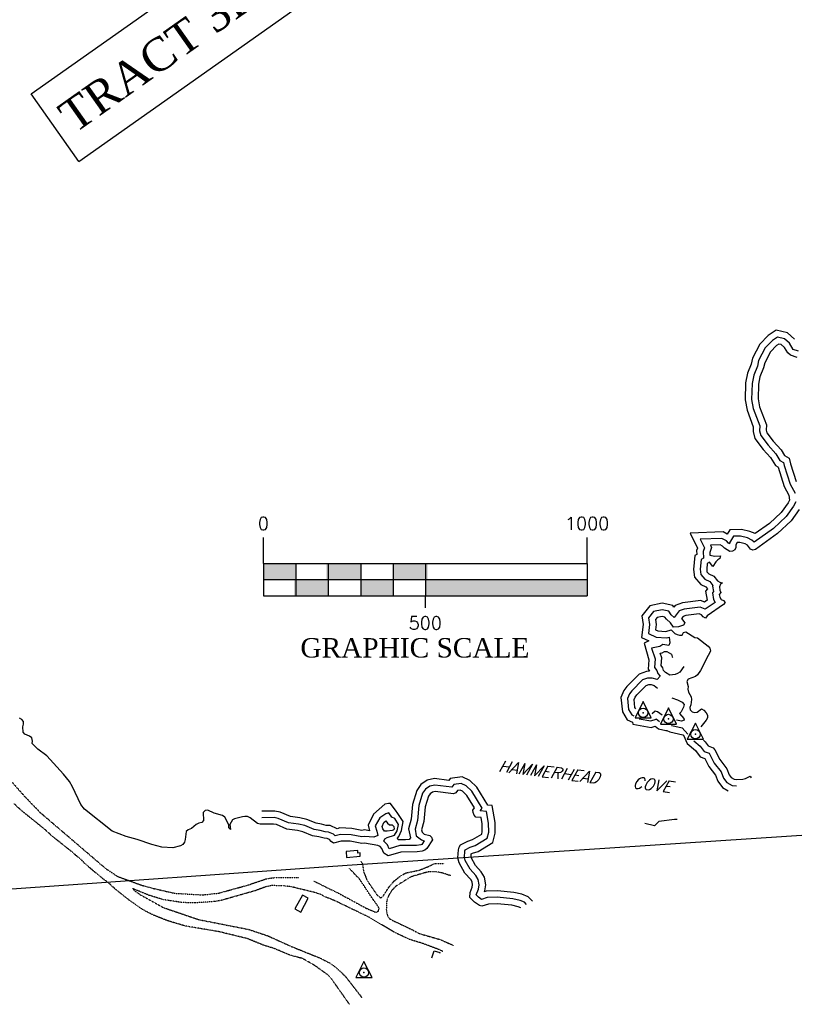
# Model space of a CAD drawing. Header units: feet. Extents: x 0 to 208040, y 0 to 211214.
# Tile 4 of 71: x 195752 to 198145, y 188533 to 191575. Entities that reach past the tile are written whole.
import ezdxf
from ezdxf.enums import TextEntityAlignment as Align

# ---------------------------------------------------------------- set-up
doc = ezdxf.new("R2010")
doc.units = ezdxf.units.FT
doc.header["$LTSCALE"] = 0.5
doc.header["$MEASUREMENT"] = 0
doc.header["$XCLIPFRAME"] = 0
for name, pattern in [('D100S10', [1, 0.5, 0.5]), ('D80S10', [1, 0.5, 0.5]), ('HIDDEN2', [0.1875, 0.125, -0.0625])]:
    doc.linetypes.add(name, pattern=pattern)
doc.layers.get('0').update_dxf_attribs({"linetype": 'CONTINUOUS'})
for name, color, linetype in [('1-TEXT', 1, 'CONTINUOUS'), ('COAST', 5, 'CONTINUOUS'), ('COAST-LT1', 5, 'D80S10'), ('COAST-LT2', 5, 'D100S10'), ('HV-CONTROL', 11, 'CONTINUOUS'), ('image', 7, 'CONTINUOUS'), ('MA-BLDG', 11, 'CONTINUOUS'), ('R-DIRT', 11, 'HIDDEN2'), ('TEXT', 1, 'CONTINUOUS'), ('TRACT1AREA', 3, 'CONTINUOUS')]:
    doc.layers.add(name, color=color, linetype=linetype)
doc.styles.add('COMPLEX', font='complex.shx')
doc.styles.add('CVFONT05', font='ROMANC')
doc.styles.add('TIMES', font='times.shx')
picture_1 = doc.add_image_def('image1.jpg', size_in_pixel=(2000, 2400))

# ---------------------------------------------------------------- blocks, each defined once
blk = doc.blocks.new('HV-CONTROL', base_point=(0, 18.8))
blk.add_lwpolyline([(-25.1, 3.2), (24.9, 3.2), (-0.1, 53.2)], close=True)
blk.add_circle((-0.1, 18.8), 14.4)
blk.add_point((-0.1, 18.8))

msp = doc.modelspace()

# ---------------------------------------------------------------- linework, layer by layer
at = {"layer": '1-TEXT', "color": 1}
for p, q in [((196505.5, 189895), (196505.5, 189975)), ((197505.5, 189895), (197505.5, 189975)), ((196505.5, 189895), (197505.5, 189895)), ((196505.5, 189895), (196505.5, 189795)), ((196605.5, 189895), (196605.5, 189795)), ((196705.5, 189895), (196705.5, 189795)), ((196805.5, 189895), (196805.5, 189795)), ((196905.5, 189895), (196905.5, 189795)), ((197005.5, 189895), (197005.5, 189795)), ((197505.5, 189895), (197505.5, 189795)), ((196505.5, 189845), (197505.5, 189845)), ((196505.5, 189795), (197505.5, 189795)), ((197005.5, 189758), (197005.5, 189792.5))]:
    msp.add_line(p, q, dxfattribs=at)
for points in [[(196505.5, 189895), (196505.5, 189845), (196605.5, 189895), (196605.5, 189845)], [(196699, 189895.5), (196699, 189845.5), (196799, 189895.5), (196799, 189845.5)], [(196705.5, 189895), (196705.5, 189845), (196805.5, 189895), (196805.5, 189845)], [(196905.5, 189895), (196905.5, 189845), (197005.5, 189895), (197005.5, 189845)], [(196912, 189894.5), (196912, 189844.5), (197012, 189894.5), (197012, 189844.5)], [(196599, 189845.5), (196599, 189795.5), (196699, 189845.5), (196699, 189795.5)], [(196605.5, 189845), (196605.5, 189795), (196705.5, 189845), (196705.5, 189795)], [(196805.5, 189845), (196805.5, 189795), (196905.5, 189845), (196905.5, 189795)], [(197005.5, 189845), (197505.5, 189845), (197005.5, 189795), (197505.5, 189795)]]:
    msp.add_solid(points, dxfattribs=at)
at = {"layer": 'COAST'}
for points, elevation in [([(198153.9, 190531.3), (198133.2, 190538), (198125.1, 190545.3), (198114.4, 190562.1), (198104.6, 190570.9), (198096.8, 190572.9), (198090, 190568.2), (198071, 190549.2), (198053.8, 190514.9), (198049.9, 190498.8), (198038.8, 190471.2), (198034.6, 190448.6), (198033.1, 190403.2), (198037.7, 190379.1), (198058.6, 190322.9), (198057.9, 190307.2), (198060.1, 190298.7), (198079.8, 190272.8), (198104, 190246.1), (198114.9, 190228.3), (198129.3, 190220.7), (198133.4, 190202.7), (198150.7, 190148.3)], 5.8), ([(198159.9, 190061.7), (198135.3, 190026.4), (198093.5, 189987.5), (198024.7, 189938.6), (198017.2, 189935.8), (198009.7, 189938.8), (198000.1, 189951.8), (197992.9, 189955.9), (197976.9, 189959.8), (197968.7, 189959.7), (197964.7, 189952.8), (197964, 189944.7), (197960.8, 189937.5), (197954.3, 189932.8), (197946.1, 189932.2), (197929.5, 189941.9), (197923, 189948.2), (197915.8, 189952.3), (197886.1, 189951.1), (197889.7, 189943.8), (197883.7, 189928.4), (197884.1, 189920.5), (197899.9, 189917.3), (197916.8, 189918.1), (197915.1, 189910.3), (197908.3, 189906.2), (197902.8, 189900.4), (197893.7, 189886.1), (197883.3, 189899), (197876, 189894.9), (197874.4, 189877.1), (197875.3, 189869.2), (197880.7, 189862.6), (197895.9, 189856.1), (197907.8, 189841.8), (197915.2, 189836.8), (197923, 189835.6), (197916.7, 189830.6), (197913.5, 189822.7), (197915.1, 189812.6), (197918.1, 189805.1), (197913.1, 189798.8), (197914.5, 189790.6), (197918.6, 189783.8), (197926.1, 189780.3), (197931.6, 189774.5), (197926.3, 189767.9), (197875.7, 189733.1), (197871, 189726.5), (197863.8, 189729.8), (197858.8, 189736.3), (197851.1, 189739.3), (197809.4, 189734.3), (197801.6, 189731.5), (197796.8, 189725.1), (197806.9, 189711.3), (197802.9, 189704.4), (197787.7, 189699.6), (197771.9, 189698.5), (197762.3, 189712.1), (197749.7, 189722.7), (197745.3, 189729.5), (197737, 189731.2), (197721.1, 189728.1), (197716, 189721.7), (197718.2, 189706.1), (197716.1, 189690.5), (197723.8, 189687), (197747.9, 189685), (197764.1, 189689.5), (197775.6, 189678.4), (197782.8, 189675.1), (197790.7, 189674), (197798.8, 189673.8), (197802.3, 189681.3), (197810, 189683.3), (197838.1, 189666.2), (197846.4, 189665.5), (197878.5, 189639.2), (197884, 189632.9), (197886.2, 189625.2), (197883.5, 189617.7), (197878.4, 189610.6), (197855.7, 189564.5), (197846.1, 189550.7), (197839.8, 189545.8), (197817.1, 189537.7), (197813.3, 189530.5), (197816.8, 189514.6), (197815.9, 189506.8), (197818.5, 189497.2), (197826.2, 189482.6), (197827.7, 189474.4), (197825.8, 189458.5), (197822.6, 189450.5), (197823.8, 189442.6), (197829.8, 189436.8), (197837.3, 189434.3), (197845.2, 189435.5), (197858, 189445.6), (197865.8, 189442.1), (197873.2, 189433.4), (197876.8, 189426.1), (197876.7, 189418), (197872.6, 189410.5), (197856.5, 189389.9)], 5.8), ([(197803.7, 189576.9), (197791.1, 189559.7), (197784.6, 189554.8), (197777.1, 189551.7), (197761, 189550.4), (197746.7, 189558.7), (197741, 189564.8), (197738.7, 189572.8), (197734.1, 189579.6), (197735.7, 189603.1), (197730.4, 189618.1), (197736.8, 189619.4)], 6.8), ([(197736.8, 189619.4), (197743.6, 189623.5), (197751.4, 189622.6), (197765.4, 189614.5), (197767.2, 189606.8), (197769.2, 189604.3)], 6.8), ([(197655.4, 189445.7), (197652.7, 189450.1), (197650.2, 189474.9), (197653.4, 189482.4), (197658.2, 189489), (197687.2, 189518), (197695.2, 189520.8), (197703.1, 189520.7), (197711.9, 189518.2), (197722.3, 189509.6)], 5.3), ([(197766.6, 189480.1), (197783.8, 189473.9), (197798.6, 189466.1), (197804.9, 189459.5), (197803.2, 189451.5), (197795.9, 189436.9), (197790.4, 189431.1), (197803.3, 189416.3), (197804.4, 189411)], 5.3), ([(197736.3, 189426), (197722.9, 189436.2), (197715.4, 189438.9), (197707.4, 189431.7), (197704.4, 189430.7)], 5.3), ([(196500, 189089.6), (196494.6, 189089.6), (196486.6, 189092.1), (196463.8, 189109.7), (196456.1, 189113), (196448, 189113.7), (196440, 189111.9), (196416.1, 189106.3), (196409.1, 189102.7), (196401.1, 189088.9), (196403.5, 189072.8), (196397.7, 189078.3), (196398.1, 189086.4), (196395.6, 189094.2), (196385.6, 189111.2), (196379.1, 189116.8), (196352.6, 189124.1), (196333.1, 189133.4), (196325.2, 189131.5), (196319.4, 189125.4), (196320, 189101), (196314.5, 189095.2), (196305.4, 189093), (196297.1, 189088.7), (196282.6, 189076), (196272.4, 189071.8), (196266.1, 189066.9), (196263.6, 189042), (196261.3, 189033.7), (196256.3, 189027.4), (196249, 189022.5), (196225, 189016.9), (196191.3, 189018.8), (196160.7, 189026.6), (196115, 189042.5), (196080.8, 189052), (196038.2, 189068.5), (195952.7, 189135.7), (195941.1, 189150.7), (195915.4, 189205), (195906, 189221.2), (195887.9, 189244.2), (195835.5, 189300.6), (195808.4, 189321.3), (195790.9, 189338.4), (195791.8, 189346.5), (195789.4, 189356.6), (195782.8, 189361.4), (195767.6, 189367.4), (195762.7, 189373.7), (195761.9, 189390.8), (195764.4, 189398.3), (195764, 189406.5), (195758.8, 189412.7), (195751.1, 189416.8)], 5.8), ([(197804.4, 189411), (197796.9, 189407.9), (197781.3, 189411.4)], 5.3), ([(197864.1, 189349), (197869.4, 189344.5), (197879.3, 189331.2), (197894.2, 189325.7), (197899.4, 189319.4), (197914.7, 189289), (197936.8, 189261.1), (197944, 189242.1), (197950.4, 189233.7), (197959.1, 189228.5), (197967.4, 189227.6), (197986.4, 189228.5), (197994.4, 189230.8), (198008.6, 189237.9), (198012, 189233.3)], 5.8), ([(197299.7, 188831.6), (197292, 188834.6), (197272, 188839), (197226.8, 188844.1), (197200, 188843), (197180, 188836.9), (197172.2, 188838.1), (197156.7, 188848.3), (197143, 188863.1), (197143.7, 188878.9), (197150, 188894.8), (197151.4, 188902.6), (197149.8, 188911.4), (197145.4, 188918.7), (197126.9, 188938.5), (197109.8, 188970.1), (197106.1, 188985.5), (197107.8, 189010.3), (197109.8, 189018.9), (197113.9, 189025.8), (197136, 189037.6), (197151.4, 189042.3), (197179.3, 189059.1), (197181.2, 189066.9), (197180.8, 189091.1), (197177.3, 189110.1), (197161.1, 189111.7), (197155.6, 189117.5), (197152.6, 189125.3), (197152.4, 189133.2), (197156.7, 189139.8), (197132.9, 189178.7), (197119.6, 189191.5), (197112.4, 189195), (197104.5, 189193.8), (197099.4, 189186.9), (197092.1, 189183.1), (197035.2, 189190.1), (197027, 189188.4), (197019.9, 189183.5), (197015.1, 189176.3), (197005.1, 189143.2), (197001, 189097.5), (196993.8, 189072.6), (196995, 189064.7), (197002, 189059.3), (197018.6, 189054.6), (197024.4, 189049.1), (197026.9, 189041.3), (197009.6, 189014.1), (197003.3, 189008.9), (196995.8, 189006.3), (196979.7, 189004), (196929.5, 189003.5), (196890.3, 188991.5), (196876.5, 189000.1), (196871.2, 189015), (196865.5, 189021.1), (196858, 189024.1), (196816.9, 189031.3), (196808.7, 189029.9), (196773.5, 189036.9), (196745.5, 189037.7), (196721.3, 189031.3), (196714.4, 189036.1), (196709.5, 189042.4), (196701.8, 189045.6), (196692.6, 189046.1), (196676.3, 189050.8), (196657, 189053.6), (196626.3, 189066.1), (196610.2, 189070), (196577.6, 189074), (196545, 189088.5), (196536.6, 189089.9), (196500, 189089.6)], 5.8)]:
    msp.add_lwpolyline(points, dxfattribs=dict(at, elevation=elevation))
at = {"layer": 'COAST', "elevation": 6.6}
msp.add_lwpolyline([(196907, 189072), (196906, 189071), (196903.1, 189070.5), (196887.2, 189068.1), (196879.1, 189068.5), (196874.1, 189075), (196871.6, 189083), (196877.2, 189094.6), (196883.5, 189099.5), (196887.9, 189092.7), (196894.5, 189088), (196902.3, 189087.3), (196908.4, 189082), (196908.5, 189074.1)], close=True, dxfattribs=at)
at = {"layer": 'COAST-LT1', "elevation": 5.8}
for points in [[(198157.9, 190551), (198141.9, 190556.2), (198129.8, 190575.1), (198114.3, 190589.1), (198092.9, 190594.5), (198077.2, 190583.7), (198054.5, 190561.1), (198034.9, 190521.8), (198030.8, 190504.9), (198019.5, 190476.8), (198014.6, 190450.7), (198013.1, 190401.6), (198018.4, 190373.7), (198038.5, 190319.8), (198037.7, 190305.1), (198041.7, 190289.8), (198064.4, 190260), (198087.9, 190234.1), (198100.8, 190213.1), (198111.8, 190207.3), (198114.1, 190197.4), (198132.2, 190140.3), (198147.8, 190112)], [(198149.7, 190085.3), (198142.7, 190072.1), (198120.1, 190039.6), (198080.8, 190003), (198021, 189960.5), (198013.7, 189967.2), (198000.4, 189974.6), (197979.1, 189979.8), (197957.1, 189979.5), (197945.1, 189958.9), (197944.9, 189956), (197941.7, 189957.9), (197935.1, 189964.4), (197920.7, 189972.5), (197854.5, 189969.9), (197867.9, 189942.9), (197863.5, 189931.6), (197864.5, 189911.3), (197857.1, 189907.1), (197854.2, 189876.9), (197856.1, 189860.9), (197868.4, 189846.1), (197883.6, 189839.6), (197893.8, 189827.4), (197892.8, 189825.1), (197895.4, 189808.7), (197891.8, 189804.2), (197895.5, 189783.4), (197900.8, 189774.7), (197870, 189753.4), (197853.7, 189759.8), (197804.7, 189753.8), (197789.2, 189748.3), (197774.2, 189728.3), (197764.9, 189736.1), (197757.5, 189747.4), (197737.1, 189751.6), (197710, 189746.2), (197695.1, 189727.5), (197698, 189706.1), (197694.3, 189678.4), (197718.7, 189667.3), (197749.8, 189664.8), (197758, 189667), (197760.5, 189649.6), (197757.8, 189642), (197739, 189644.2), (197729.4, 189638.3), (197703.8, 189633.2), (197715.5, 189600.4), (197713.6, 189574), (197720.4, 189564.2), (197723, 189554.6), (197730.7, 189546.5), (197721.4, 189536.2), (197706.1, 189540.6), (197692, 189540.9), (197676.3, 189535.5), (197643, 189502), (197636, 189492.4), (197629.8, 189478.2), (197633.2, 189443.5), (197643.1, 189427.7), (197648.9, 189424.8)], [(197665.6, 189415.2), (197701.4, 189408.6), (197717.8, 189414.1), (197718.3, 189414.6), (197728.1, 189407.2)], [(197765.5, 189394.8), (197766.8, 189394.2), (197798.6, 189387), (197799.1, 189387.2), (197816.2, 189367.4)], [(197834.7, 189347.5), (197854.7, 189330.7), (197866.7, 189314.4), (197882.4, 189308.7), (197897.8, 189278.2), (197919.2, 189251.2), (197926.3, 189232.3), (197936.8, 189218.5), (197952.6, 189209.1), (197966.5, 189207.6)], [(197318, 188841.9), (197311.5, 188848.4), (197297.9, 188853.8), (197275.3, 188858.7), (197227.6, 188864.1), (197196.6, 188862.9), (197179, 188857.5), (197169.7, 188863.7), (197162.4, 188871.6), (197169.3, 188889.3), (197171.8, 188902.7), (197168.7, 188918.6), (197161.5, 188930.8), (197143.3, 188950.3), (197128.7, 188977.3), (197126.3, 188987.2), (197127.7, 189007.3), (197128.5, 189010.9), (197143.7, 189019), (197159.6, 189023.9), (197196.7, 189046.2), (197201.3, 189064.6), (197200.8, 189093.1), (197194.2, 189128.6), (197174.5, 189130.5), (197180.3, 189139.5), (197148.6, 189191.4), (197131.1, 189208.1), (197115.6, 189215.7), (197093.3, 189212.3), (197087, 189203.9), (197034.4, 189210.3), (197018.9, 189207.1), (197005.4, 189197.8), (196996.8, 189185), (196985.3, 189147), (196981.3, 189101.2), (196973.3, 189074), (196976.4, 189053.6), (196993, 189041.1), (197001.5, 189038.7), (196994, 189026.8), (196991.1, 189025.9), (196978.1, 189024), (196926.4, 189023.5), (196893.1, 189013.3), (196888.6, 189025.7), (196877.3, 189037.6), (196880.3, 189044.3), (196887.5, 189048.1), (196909.7, 189055.9), (196918.6, 189068.6), (196922.8, 189088.8), (196910.5, 189106.7), (196901.9, 189111.1), (196892.3, 189125.2), (196882.7, 189122.1), (196864.5, 189109.4), (196850.2, 189084.6), (196855.4, 189067.8), (196858.7, 189054.2), (196845.6, 189049.4), (196816.9, 189051.6), (196808.9, 189050.2), (196775.8, 189056.8), (196743.2, 189057.8), (196726.3, 189053.3), (196722, 189058.8), (196706.3, 189065.4), (196695.9, 189065.9), (196680.5, 189070.4), (196662.3, 189073), (196632.5, 189085.2), (196613.8, 189089.7), (196583, 189093.5), (196550.8, 189107.7), (196538.3, 189109.9), (196499.8, 189109.6)]]:
    msp.add_lwpolyline(points, dxfattribs=at)
at = {"layer": 'COAST-LT2', "elevation": 5.8}
for points in [[(198145.2, 190588.1), (198124, 190607.3), (198089.1, 190616.1), (198064.4, 190599.1), (198038.1, 190572.9), (198016, 190528.7), (198011.7, 190511), (198000.2, 190482.5), (197994.7, 190452.9), (197993, 190400.1), (197999.1, 190368.3), (198018.3, 190316.7), (198017.6, 190303.1), (198023.4, 190280.9), (198049, 190247.2), (198071.9, 190222), (198086.6, 190198), (198094.4, 190193.9), (198094.8, 190192.2), (198113.8, 190132.4), (198128.3, 190106), (198129.8, 190090.4), (198125.6, 190082.5), (198104.9, 190052.8), (198068.2, 190018.5), (198024.5, 189987.5), (198007.8, 189993.4), (197981.4, 189999.9), (197945.5, 189999.3), (197937.7, 189985.9), (197925.6, 189992.7), (197823, 189988.6), (197846, 189941.9), (197843.3, 189934.9), (197843.9, 189922.7), (197838.1, 189919.4), (197834.1, 189876.6), (197836.9, 189852.7), (197856.1, 189829.6), (197871.4, 189823.1), (197876.5, 189817), (197870.6, 189809.6), (197875.5, 189781.5), (197867.3, 189775.9), (197856.2, 189780.2), (197800.1, 189773.4), (197776.9, 189765.1), (197773.1, 189760.1), (197769.8, 189765.3), (197737.1, 189772), (197698.9, 189764.4), (197674.1, 189733.3), (197677.8, 189706.1), (197672.6, 189666.4), (197695.5, 189655.9), (197681.6, 189648.9), (197695.2, 189597.6), (197693.2, 189568.5), (197697.7, 189561.9), (197688.8, 189560.9), (197665.4, 189552.9), (197627.7, 189515), (197618.5, 189502.4), (197609.3, 189481.4), (197613.8, 189436.9), (197629.1, 189412.3), (197645.2, 189404.3), (197646.3, 189398.4), (197702.9, 189388), (197714.9, 189392), (197725.8, 189383.8), (197748, 189379), (197751.4, 189379.3), (197760.3, 189375.2), (197800.3, 189366.1), (197802.6, 189365.1), (197814.4, 189338.4), (197840, 189316.9), (197854.2, 189297.7), (197868.1, 189292.7), (197880.8, 189267.4), (197901.6, 189241.2), (197908.6, 189222.6), (197923.3, 189203.3), (197940.6, 189193)], [(197336.2, 188852.1), (197336.1, 188852.2), (197322.6, 188865.4), (197303.8, 188873), (197278.6, 188878.5), (197228.3, 188884.2), (197193.3, 188882.8), (197187.6, 188881.1), (197188.7, 188883.8), (197192.1, 188902.8), (197187.7, 188925.9), (197177.5, 188942.9), (197159.7, 188962), (197146.3, 188986.7), (197147.1, 188998.2), (197151.4, 189000.5), (197167.9, 189005.5), (197214.1, 189033.3), (197221.3, 189062.3), (197220.8, 189095.1), (197211.2, 189147), (197198.4, 189148.3), (197164.3, 189204), (197142.7, 189224.7), (197118.7, 189236.4), (197082.1, 189230.9), (197077.9, 189225.1), (197033.5, 189230.6), (197010.9, 189225.9), (196991, 189212.1), (196978.6, 189193.7), (196965.6, 189150.9), (196961.5, 189104.9), (196952.9, 189075.4), (196959.8, 189047.4), (196955.3, 189042.6), (196943.7, 189041.5), (196921.7, 189041.5), (196919, 189046.3), (196923.8, 189051.1), (196931.5, 189070.6), (196937.2, 189098.4), (196918.7, 189126.1), (196914.9, 189129.6), (196897.1, 189153.6), (196891.2, 189153.6), (196880.6, 189151.6), (196845.2, 189120.3), (196828.8, 189086.2), (196832.3, 189069.2), (196816.9, 189072), (196809.1, 189070.6), (196778.1, 189076.7), (196740.9, 189077.9), (196733.1, 189075.8), (196710.8, 189085.2), (196699.2, 189085.8), (196684.7, 189090), (196667.6, 189092.5), (196638.7, 189104.3), (196617.4, 189109.5), (196588.4, 189113), (196556.7, 189127), (196540, 189129.9), (196499.7, 189129.6)], [(197782.8, 189104), (197775.1, 189104.1), (197726.7, 189097.5), (197713.2, 189084.7), (197683.1, 189092.2)]]:
    msp.add_lwpolyline(points, dxfattribs=at)
at = {"layer": 'MA-BLDG'}
for points, elevation in [([(196803.4, 189001.1), (196796.8, 189000.6), (196796.2, 189007.9), (196760.3, 189004.8), (196761.8, 188987.2), (196804.3, 188990.9)], 28.1), ([(196625.3, 188870.8), (196602.4, 188828.1), (196620.8, 188818.2), (196643.7, 188860.9)], 57.2)]:
    msp.add_lwpolyline(points, close=True, dxfattribs=dict(at, elevation=elevation))
at = {"layer": 'MA-BLDG', "elevation": 66.9}
msp.add_lwpolyline([(197025.7, 188677.1), (197032.4, 188698.5), (197049.9, 188693), (197049, 188690.2)], dxfattribs=at)
at = {"layer": 'R-DIRT'}
for points, elevation in [([(195727.6, 189220.2), (195767.2, 189175.5), (195814.9, 189126.1), (196017.1, 188953.2), (196053.7, 188928.6), (196129.6, 188901), (196165.9, 188891.1), (196232.6, 188876), (196318.8, 188871.3), (196367.4, 188876.8), (196458.2, 188902), (196500, 188916.3)], 8.4), ([(196500, 188717.8), (196456.1, 188735.9), (196365.8, 188757.9), (196263.7, 188775), (196209.1, 188791.3), (196163.7, 188809.3), (196130.9, 188826.3), (196092.8, 188852.9), (196048.4, 188888.4), (196024.2, 188910.1), (196006.2, 188923.3), (195952.5, 188968.7), (195947.5, 188975), (195907.2, 189009.3), (195851.6, 189053.2), (195832, 189071.7), (195755.4, 189133.5), (195734.1, 189153.7)], 106.5), ([(196805.2, 188975.7), (196810.4, 188969.4), (196815.1, 188941.4), (196825.4, 188915.6), (196854.3, 188873.3), (196866.4, 188861.7), (196873.6, 188865.5), (196894.7, 188898.1), (196909.4, 188914.4), (196928, 188929.3), (196944.7, 188939), (196986.1, 188947.7), (197015.3, 188959.2), (197029.8, 188966.6), (197037.5, 188968.6), (197063, 188968.4)], 28.9), ([(196660.9, 188914), (196739.4, 188875.2), (196822.5, 188830.2), (196852.4, 188817.2), (196860.2, 188821), (196862.7, 188829), (196859.1, 188836.3), (196842.8, 188858.3), (196802.5, 188919.4), (196771, 188952.4)], 8.4), ([(197083.2, 188930.6), (197083.2, 188930.6), (197075.2, 188932.9), (197066.7, 188936.2), (197055.8, 188939.3), (197044.4, 188941.7), (197025.3, 188942.9), (197017.4, 188942.8), (197009.7, 188941.1), (196968.4, 188929.4), (196960.9, 188926.6), (196953.6, 188922.8), (196915.2, 188898.7), (196908.6, 188892.7), (196902.8, 188886.4), (196892, 188869.9), (196888.4, 188861.1), (196885.8, 188851.8), (196884.6, 188826.9), (196885.3, 188818.5), (196889.8, 188802.7), (196895.5, 188797.2), (196903.7, 188792.6), (196965.3, 188763.3), (196981.4, 188754.4), (196989.4, 188751.1), (197051, 188733.4), (197090.4, 188716), (197092.5, 188714.7)], 14.7), ([(196500, 188916.3), (196514.8, 188921.3), (196539.9, 188924.8), (196612.9, 188925.2), (196614, 188925.1)], 8.4), ([(196500, 188891.5), (196479.9, 188884.2), (196373.9, 188853.9), (196353.8, 188850.7), (196292.1, 188846.3), (196254.1, 188847.6), (196195.7, 188856.5), (196152, 188869.7), (196101.3, 188890.8), (196106.2, 188884.5), (196126.5, 188870.7), (196195.3, 188832.4), (196305.1, 188795), (196460.9, 188764.3), (196500, 188751.2)], 98.9), ([(197059.7, 188696.3), (197048.4, 188701.8), (196996.6, 188721.4), (196956.7, 188733.3), (196909.5, 188755.6), (196834.8, 188800.4), (196726.7, 188852.7), (196696.3, 188864.7), (196682.3, 188872.5), (196665.7, 188878), (196590.5, 188896.4), (196564.6, 188899.5), (196529.2, 188899.9), (196513, 188896.2), (196500, 188891.5)], 98.9), ([(196500, 188751.2), (196518, 188745.2), (196589.2, 188712.9), (196680.3, 188676.1), (196710.8, 188660.5), (196728.3, 188648.3), (196760.4, 188616.6), (196804.9, 188559.5), (196807.9, 188554.2)], 98.9), ([(196770.7, 188533.3), (196716.5, 188610.3), (196703, 188624.9), (196662.2, 188653.9), (196625.9, 188674.6), (196588.3, 188684.6), (196538.9, 188705.4), (196505.3, 188715.7), (196500, 188717.8)], 106.5)]:
    msp.add_lwpolyline(points, dxfattribs=dict(at, elevation=elevation))
at = {"layer": 'TRACT1AREA', "color": 3}
for p, q in [((195787.8, 191345.9), (196448.8, 191812.5)), ((195935.3, 191136.9), (196596.3, 191603.5)), ((195935.3, 191136.9), (195787.8, 191345.9))]:
    msp.add_line(p, q, dxfattribs=at)

# ---------------------------------------------------------------- block references
at = {"layer": 'HV-CONTROL'}
for p in [(197678, 189433.7), (197756.4, 189414.6), (197839.5, 189367.4), (196815.8, 188631.3)]:
    msp.add_blockref('HV-CONTROL', p, dxfattribs=at)

# ---------------------------------------------------------------- texts
at = {"layer": '1-TEXT', "color": 1}
for s, height, style, p in [('0', 40, 'COMPLEX', (196505, 189998.5)), ('1000', 40, 'COMPLEX', (197505, 189998.5)), ('500', 40, 'COMPLEX', (197005, 189691)), ('GRAPHIC SCALE', 60, 'TIMES', (196973, 189604.5))]:
    msp.add_text(s, height=height, dxfattribs=dict(at, style=style)).set_placement(p, align=Align.CENTER)
at = {"layer": 'TEXT', "style": 'CVFONT05', "oblique": 22}
msp.add_text('HAMMERHEAD   COVE', height=35, rotation=353.0453, dxfattribs=at).set_placement((197497.7, 189237.3, 18.9), align=Align.MIDDLE)
at = {"layer": 'TRACT1AREA', "color": 1, "style": 'TIMES'}
msp.add_text('TRACT 3B', height=100, rotation=35.2322, dxfattribs=at).set_placement((196210.1, 191425.5), align=Align.CENTER)

# ---------------------------------------------------------------- pictures from other files: only their frames are drawn
at = {"layer": 'image'}
image = msp.add_image(picture_1, insert=(189577.4, 187001.2), size_in_units=(14997.8, 17997.4), rotation=0.6, dxfattribs=at)
image.set_boundary_path([(132.996, 330.714), (430.192, 24.765), (1020.87, 15.748), (1441.694, 2.418), (1679.783, 17.58), (1693.604, 9.457), (1619.806, 230.729), (1548.014, 470.558), (1535.763, 774.424), (1569.421, 992.353), (1639.473, 1205.262), (1591.986, 1384.6), (1519.706, 1505.468), (1523.142, 1667.603), (1504.677, 1730.756), (1672.9, 1884.48), (1821.97, 1931.65), (1498.085, 2118.297), (960.466, 2148.074), (673.895, 2165.344), (458.475, 2163.088), (240.59, 2160.806), (87.062, 2055.378), (143.158, 1779.843), (140.638, 1536.635), (138.25, 1280.692), (130.08, 1093.17), (219.456, 785.044), (141.38, 497.97), (132.996, 330.714)])
image.dxf.flags = 15

doc.saveas('drawing.dxf')
